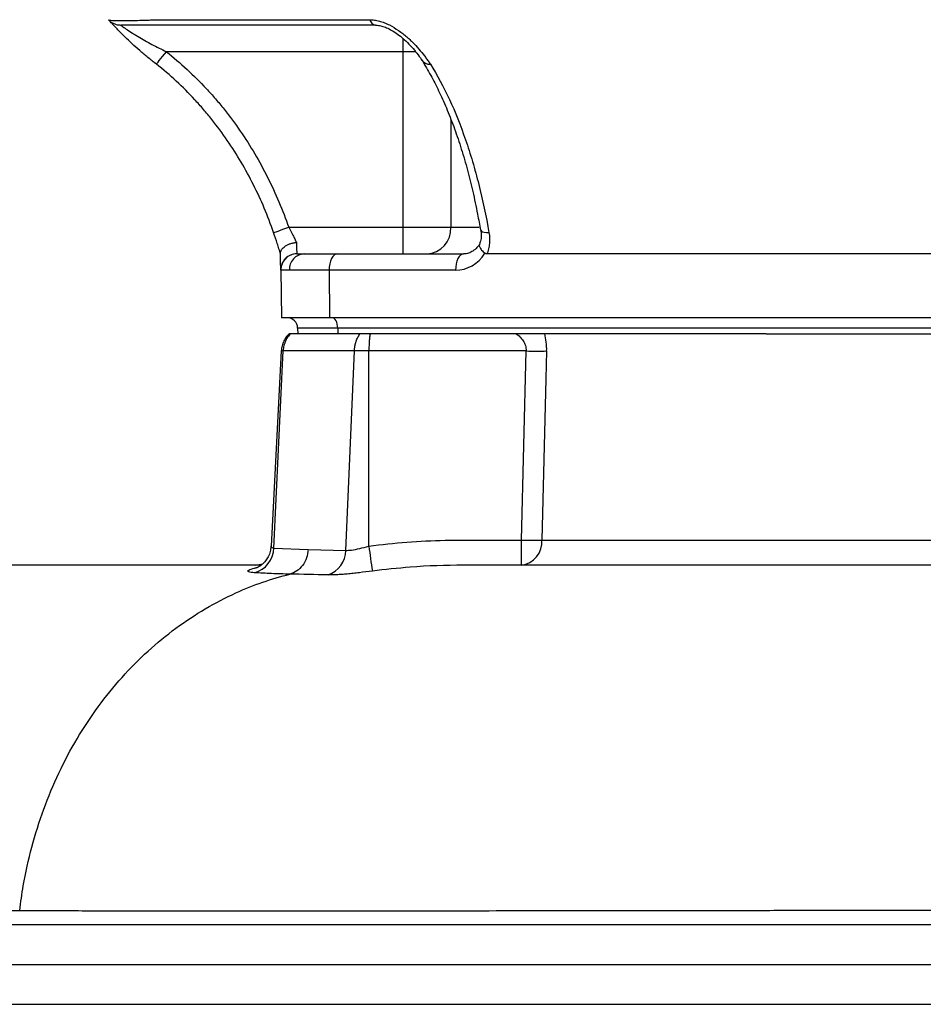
# Model space of a CAD drawing. Header units: millimetres. Extents: x 1136 to 1836, y 540 to 2623.
# Tile 4 of 13: x 1274 to 1444, y 851 to 1036. Entities that reach past the tile are written whole.
import ezdxf

# ---------------------------------------------------------------- set-up
doc = ezdxf.new("R2010")
doc.units = ezdxf.units.MM

msp = doc.modelspace()

# ---------------------------------------------------------------- linework, layer by layer
at = {"color": 7, "linetype": 'Continuous', "lineweight": 25}
for p, q in [((1300.07, 1035.6), (1339.96, 1035.6)), ((1346.2, 1029.59), (1301.8, 1029.59)), ((1346.2, 1029.59), (1346.2, 996.59)), ((1324.79, 996.59), (1346.2, 996.59)), ((1346.2, 996.59), (1355.24, 996.59)), ((1346.2, 996.59), (1346.2, 991.59)), ((1360.86, 996.08), (1360.86, 996.05)), ((1326.29, 991.59), (1326.31, 991.59)), ((1326.31, 991.59), (1327.65, 991.59)), ((1327.65, 991.59), (1333.89, 991.59)), ((1333.89, 991.59), (1357.63, 991.59)), ((1497.21, 991.59), (1362.02, 991.59)), ((1323.29, 988.54), (1323.44, 979.59)), ((1323.32, 988.54), (1323.29, 988.54)), ((1324.92, 988.54), (1323.32, 988.54)), ((1332.39, 988.54), (1324.92, 988.54)), ((1332.39, 988.54), (1332.47, 979.59)), ((1356.13, 988.54), (1332.39, 988.54)), ((1332.47, 979.59), (1323.44, 979.59)), ((1526.97, 979.59), (1332.47, 979.59)), ((1333.98, 977.66), (1326.46, 977.66)), ((1326.46, 977.66), (1326.49, 976.59)), ((1528.48, 977.66), (1333.98, 977.66)), ((1333.98, 977.66), (1333.99, 976.59)), ((1326.49, 976.59), (1325.11, 976.59)), ((1333.99, 976.59), (1326.49, 976.59)), ((1336.54, 976.59), (1333.99, 976.59)), ((1338.17, 976.59), (1336.54, 976.59)), ((1342.73, 976.59), (1340.09, 976.59)), ((1414.47, 976.59), (1342.73, 976.59)), ((1414.47, 976.59), (1448.01, 976.59)), ((1323.38, 973.39), (1321.46, 936.67)), ((1322, 936.33), (1323.73, 973.35)), ((1337.12, 973.35), (1323.73, 973.35)), ((1335.48, 935.88), (1337.12, 973.35)), ((1339.84, 936.67), (1339.84, 973.35)), ((1369.37, 973.35), (1339.84, 973.35)), ((1368.49, 937.83), (1369.37, 973.35)), ((1322, 936.33), (1328.43, 936.05)), ((1368.49, 933.09), (1368.49, 937.83)), ((1328.43, 936.05), (1335.48, 935.88)), ((1318.6, 933.09), (1319.88, 933.34)), ((1358.8, 933.09), (1357.59, 933.09)), ((1269.21, 865.59), (1584.26, 865.59)), ((1269.1, 858.09), (1584.29, 858.09)), ((1269.21, 850.59), (1584.26, 850.59))]:
    msp.add_line(p, q, dxfattribs=at)
at = {"color": 8, "linetype": 'Continuous', "lineweight": 25}
for p, q in [((1346.2, 1032.14), (1346.2, 1029.59)), ((1348.66, 1029.59), (1346.2, 1029.59)), ((1355.24, 1016.87), (1355.24, 996.59)), ((1355.24, 996.59), (1360.57, 996.59)), ((1318.95, 932.65), (1318.33, 932.56)), ((1318.33, 932.56), (1318.69, 932.6))]:
    msp.add_line(p, q, dxfattribs=at)
at = {"color": 7, "linetype": 'Continuous', "lineweight": 25, "flags": 128}
for points in [[(1290.93, 1035.6), (1290.93, 1035.6)], [(1299.94, 1027.24), (1299.97, 1027.28), (1300.08, 1027.42), (1300.25, 1027.63), (1300.48, 1027.93), (1300.76, 1028.28), (1301.08, 1028.69), (1301.43, 1029.13), (1301.8, 1029.59)], [(1321.95, 995.6), (1322.01, 995.62), (1322.17, 995.68), (1322.43, 995.77), (1322.78, 995.89), (1323.21, 996.04), (1323.7, 996.21), (1324.23, 996.4), (1324.79, 996.59)], [(1326.23, 993.75), (1326.25, 993.01), (1326.26, 992.41), (1326.28, 991.96), (1326.28, 991.69), (1326.29, 991.59)], [(1323.29, 988.54), (1323.28, 988.68), (1323.28, 989.08), (1323.26, 989.74), (1323.25, 990.63), (1323.23, 991.72)], [(1333.89, 991.59), (1333.59, 991.53), (1333.31, 991.36), (1333.05, 991.08), (1332.82, 990.7), (1332.63, 990.23), (1332.5, 989.7), (1332.41, 989.13), (1332.39, 988.54)], [(1357.63, 991.59), (1357.34, 991.53), (1357.05, 991.36), (1356.79, 991.08), (1356.56, 990.7), (1356.38, 990.23), (1356.24, 989.7), (1356.16, 989.13), (1356.13, 988.54)], [(1333.98, 977.66), (1333.95, 978.04), (1333.89, 978.41), (1333.8, 978.74), (1333.67, 979.03), (1333.52, 979.27), (1333.35, 979.45), (1333.17, 979.56), (1332.98, 979.59)], [(1373.23, 973.35), (1373.09, 968.11), (1372.33, 937.83)]]:
    msp.add_lwpolyline(points, dxfattribs=at)
at = {"color": 8, "linetype": 'Continuous', "lineweight": 25, "flags": 128}
for points in [[(1290.93, 1035.6), (1290.93, 1035.6)], [(1360.86, 996.05), (1360.86, 996.04), (1360.97, 995.89), (1361.19, 995.77), (1361.51, 995.68), (1361.92, 995.62), (1362.39, 995.6)]]:
    msp.add_lwpolyline(points, dxfattribs=at)
at = {"color": 7, "linetype": 'Continuous', "lineweight": 25}
for centre, radius, start, end in [((1341.32, 1035.99), 1.41, 195.8216, 260.3156), ((1350.47, 996.36), 4.78, 273.0398, 2.7471), ((1326.29, 988.59), 3, 90, 181), ((1326.32, 988.6), 3, 90.0546, 181.0524), ((1327.8, 988.72), 2.88, 92.8821, 183.5014), ((1324.46, 977.59), 2, 2, 90), ((1371.3, 1039.35), 66.02, 268.3249, 271.6751), ((1317.07, 936.45), 4.93, 284.8576, 358.5729), ((1548.76, 964.01), 210.71, 187.4566, 188.7377), ((1367.87, 937.52), 4.47, 277.884, 3.9714), ((1370.41, 1004.12), 66.32, 268.3379, 271.6621), ((1330.6, 935.88), 4.88, 288.9781, 0.001)]:
    msp.add_arc(centre, radius, start, end, dxfattribs=at)
at = {"color": 8, "linetype": 'Continuous', "lineweight": 25}
msp.add_arc((1351.25, 1029.04), 1.8, 214.6891, 274.3028, dxfattribs=at)
at = {"color": 7, "linetype": 'Continuous', "lineweight": 25}
msp.add_ellipse((1356.06, 996.54), major_axis=(-0.28, 8), ratio=0.865762, start_param=3.111406, end_param=4.035458, dxfattribs=at)
for points, knots in [([(1290.93, 1035.6), (1291.08, 1035.45), (1291.38, 1035.15), (1291.94, 1034.84), (1292.54, 1034.63), (1292.97, 1034.61), (1293.18, 1034.59)], [0, 0, 0, 0, 0.250002, 0.500003, 0.750005, 1, 1, 1, 1]), ([(1290.93, 1035.6), (1290.94, 1035.59), (1290.95, 1035.59), (1290.98, 1035.57), (1290.99, 1035.57), (1291.05, 1035.55), (1291.1, 1035.53), (1291.28, 1035.5), (1291.46, 1035.49), (1292.11, 1035.45), (1292.73, 1035.44), (1293.92, 1035.44), (1294.36, 1035.44), (1295.32, 1035.45), (1295.83, 1035.46), (1296.93, 1035.49), (1297.51, 1035.5), (1298.44, 1035.53), (1298.75, 1035.55), (1299.24, 1035.57), (1299.4, 1035.57), (1299.74, 1035.59), (1299.9, 1035.59), (1300.07, 1035.6)], [0, 0, 0, 0, 0.03125, 0.03125, 0.0625, 0.0625, 0.125, 0.125, 0.25, 0.25, 0.5, 0.5, 0.625, 0.625, 0.75, 0.75, 0.875, 0.875, 0.9375, 0.9375, 0.96875, 0.96875, 1, 1, 1, 1]), ([(1299.94, 1027.24), (1299.67, 1027.45), (1299.4, 1027.65), (1298.87, 1028.07), (1298.61, 1028.28), (1297.83, 1028.92), (1297.32, 1029.35), (1296.32, 1030.21), (1295.82, 1030.65), (1294.89, 1031.52), (1294.44, 1031.95), (1293.8, 1032.58), (1293.59, 1032.79), (1293.18, 1033.19), (1292.99, 1033.39), (1292.62, 1033.77), (1292.45, 1033.95), (1292.12, 1034.3), (1291.97, 1034.46), (1291.69, 1034.76), (1291.56, 1034.9), (1291.34, 1035.14), (1291.25, 1035.25), (1291.01, 1035.51), (1290.93, 1035.6), (1290.93, 1035.6)], [0, 0, 0, 0, 0.0625, 0.0625, 0.125, 0.125, 0.25, 0.25, 0.375, 0.375, 0.5, 0.5, 0.5625, 0.5625, 0.625, 0.625, 0.6875, 0.6875, 0.75, 0.75, 0.8125, 0.8125, 0.875, 0.875, 1, 1, 1, 1]), ([(1293.18, 1034.59), (1293.18, 1034.59), (1293.2, 1034.57), (1293.31, 1034.5), (1293.39, 1034.44), (1293.59, 1034.3), (1293.71, 1034.22), (1293.98, 1034.04), (1294.12, 1033.94), (1294.6, 1033.62), (1294.95, 1033.39), (1295.52, 1033.03), (1295.71, 1032.91), (1296.11, 1032.67), (1296.31, 1032.54), (1296.92, 1032.18), (1297.34, 1031.93), (1298.2, 1031.44), (1298.64, 1031.2), (1299.53, 1030.72), (1299.98, 1030.49), (1300.88, 1030.04), (1301.34, 1029.82), (1301.8, 1029.59)], [0, 0, 0, 0, 0.0625, 0.0625, 0.125, 0.125, 0.1875, 0.1875, 0.25, 0.25, 0.375, 0.375, 0.4375, 0.4375, 0.5, 0.5, 0.625, 0.625, 0.75, 0.75, 0.875, 0.875, 1, 1, 1, 1]), ([(1341.08, 1034.59), (1334.18, 1034.59), (1324.99, 1034.59), (1313.27, 1034.59), (1306.22, 1034.59), (1300.92, 1034.59), (1297.59, 1034.59), (1295.92, 1034.59), (1294.6, 1034.59), (1293.57, 1034.59), (1293.23, 1034.59), (1293.22, 1034.59), (1293.22, 1034.59)], [0, 0, 0, 0, 0.38157, 0.509009, 0.636438, 0.763418, 0.80459, 0.845763, 0.888954, 0.932145, 0.986326, 1, 1, 1, 1]), ([(1339.96, 1035.6), (1340.25, 1035.6), (1340.56, 1035.58), (1341.18, 1035.49), (1341.5, 1035.42), (1342.13, 1035.25), (1342.44, 1035.14), (1343.06, 1034.9), (1343.38, 1034.76), (1344.29, 1034.3), (1344.86, 1033.95), (1345.69, 1033.38), (1345.96, 1033.18), (1346.48, 1032.77), (1346.73, 1032.57), (1347.21, 1032.15), (1347.45, 1031.94), (1347.9, 1031.5), (1348.12, 1031.29), (1348.75, 1030.63), (1349.14, 1030.2), (1349.86, 1029.34), (1350.2, 1028.91), (1350.67, 1028.28), (1350.82, 1028.07), (1351.11, 1027.65), (1351.25, 1027.45), (1351.39, 1027.24)], [0, 0, 0, 0, 0.0625, 0.0625, 0.125, 0.125, 0.1875, 0.1875, 0.25, 0.25, 0.375, 0.375, 0.4375, 0.4375, 0.5, 0.5, 0.5625, 0.5625, 0.625, 0.625, 0.75, 0.75, 0.875, 0.875, 0.9375, 0.9375, 1, 1, 1, 1]), ([(1341.1, 1034.59), (1341.28, 1034.58), (1341.68, 1034.56), (1342.5, 1034.36), (1343.44, 1033.98), (1344.47, 1033.42), (1345.54, 1032.67), (1346.61, 1031.77), (1347.68, 1030.71), (1348.66, 1029.57), (1349.38, 1028.63), (1349.67, 1028.14), (1349.75, 1028.01)], [0, 0, 0, 0, 0.058951, 0.128914, 0.207962, 0.297399, 0.397443, 0.51183, 0.641554, 0.788924, 0.943194, 1, 1, 1, 1]), ([(1301.8, 1029.59), (1304.48, 1027.47), (1306.98, 1025.15), (1309.88, 1022.03), (1310.45, 1021.39), (1311.56, 1020.1), (1312.11, 1019.44), (1313.71, 1017.43), (1314.72, 1016.07), (1317.6, 1011.88), (1319.31, 1008.97), (1322.34, 1002.94), (1323.66, 999.82), (1324.79, 996.59)], [0, 0, 0, 0, 0.25, 0.25, 0.3125, 0.3125, 0.375, 0.375, 0.5, 0.5, 0.75, 0.75, 1, 1, 1, 1]), ([(1321.95, 995.6), (1320.88, 998.7), (1319.61, 1001.69), (1316.71, 1007.46), (1315.08, 1010.24), (1312.33, 1014.25), (1311.36, 1015.56), (1309.83, 1017.48), (1309.31, 1018.11), (1308.24, 1019.36), (1307.69, 1019.97), (1306.02, 1021.77), (1304.87, 1022.93), (1302.47, 1025.16), (1301.22, 1026.22), (1299.94, 1027.24)], [0, 0, 0, 0, 0.25, 0.25, 0.5, 0.5, 0.625, 0.625, 0.6875, 0.6875, 0.75, 0.75, 0.875, 0.875, 1, 1, 1, 1]), ([(1349.77, 1028.04), (1349.85, 1027.91), (1350.49, 1026.78), (1351.64, 1024.89), (1353.16, 1021.85), (1354.59, 1018.62), (1355.96, 1015.08), (1357.23, 1011.31), (1358.38, 1007.38), (1359.38, 1003.29), (1360.19, 999.52), (1360.62, 997.05), (1360.8, 996.04)], [0, 0, 0, 0, 0.015611, 0.127059, 0.232886, 0.344499, 0.457726, 0.573078, 0.690332, 0.802549, 0.91842, 1, 1, 1, 1]), ([(1351.39, 1027.24), (1352.67, 1025.21), (1353.86, 1023), (1356.06, 1018.26), (1357.07, 1015.74), (1358.45, 1011.71), (1358.89, 1010.33), (1359.73, 1007.52), (1360.12, 1006.08), (1361.22, 1001.7), (1361.86, 998.69), (1362.39, 995.6)], [0, 0, 0, 0, 0.25, 0.25, 0.5, 0.5, 0.625, 0.625, 0.75, 0.75, 1, 1, 1, 1]), ([(1323.23, 991.59), (1323.14, 991.9), (1323.05, 992.21), (1322.85, 992.86), (1322.75, 993.2), (1322.43, 994.21), (1322.2, 994.9), (1321.95, 995.6)], [0, 0, 0, 0, 0.25, 0.25, 0.5, 0.5, 1, 1, 1, 1]), ([(1324.79, 996.59), (1325.06, 996.1), (1325.32, 995.61), (1325.69, 994.89), (1325.8, 994.65), (1326.02, 994.19), (1326.13, 993.96), (1326.23, 993.75)], [0, 0, 0, 0, 0.5, 0.5, 0.75, 0.75, 1, 1, 1, 1]), ([(1360.84, 996.08), (1360.89, 995.74), (1360.99, 995), (1360.88, 994.08), (1360.67, 993.6), (1360.59, 993.41)], [0, 0, 0, 0, 0.34692, 0.74289, 1, 1, 1, 1]), ([(1362.39, 995.6), (1362.46, 995.25), (1362.49, 994.9), (1362.52, 994.21), (1362.52, 993.86), (1362.45, 993.19), (1362.4, 992.86), (1362.24, 992.21), (1362.14, 991.9), (1362.02, 991.59)], [0, 0, 0, 0, 0.25, 0.25, 0.5, 0.5, 0.75, 0.75, 1, 1, 1, 1]), ([(1323.23, 991.72), (1323.23, 991.83), (1323.25, 991.95), (1323.32, 992.17), (1323.38, 992.29), (1323.52, 992.51), (1323.62, 992.62), (1323.83, 992.83), (1323.96, 992.93), (1324.24, 993.12), (1324.39, 993.21), (1324.72, 993.37), (1324.89, 993.44), (1325.25, 993.56), (1325.44, 993.61), (1325.73, 993.68), (1325.83, 993.7), (1326.03, 993.73), (1326.13, 993.74), (1326.23, 993.75)], [0, 0, 0, 0, 0.125, 0.125, 0.25, 0.25, 0.375, 0.375, 0.5, 0.5, 0.625, 0.625, 0.75, 0.75, 0.875, 0.875, 0.9375, 0.9375, 1, 1, 1, 1]), ([(1360.63, 993.44), (1360.58, 993.35), (1360.33, 992.95), (1359.78, 992.38), (1358.98, 991.86), (1358.25, 991.62), (1357.8, 991.6), (1357.63, 991.59)], [0, 0, 0, 0, 0.070095, 0.321091, 0.576922, 0.845, 1, 1, 1, 1]), ([(1360.69, 993.44), (1360.65, 993.4), (1360.52, 993.26), (1360.62, 992.86), (1360.96, 992.3), (1361.41, 991.91), (1361.63, 991.72)], [0, 0, 0, 0, 0.122321, 0.414825, 0.70742, 1, 1, 1, 1]), ([(1324.89, 976.6), (1324.72, 976.43), (1324.32, 976.03), (1323.86, 975.26), (1323.5, 974.35), (1323.42, 973.7), (1323.38, 973.38)], [0, 0, 0, 0, 0.199375, 0.462164, 0.734997, 1, 1, 1, 1]), ([(1325.11, 976.59), (1325.08, 976.56), (1325.05, 976.53), (1324.92, 976.38), (1324.82, 976.26), (1324.62, 976), (1324.54, 975.87), (1324.37, 975.6), (1324.29, 975.45), (1324.15, 975.16), (1324.08, 975), (1323.97, 974.68), (1323.92, 974.52), (1323.8, 974.03), (1323.75, 973.7), (1323.73, 973.35)], [0, 0, 0, 0, 0.0167926, 0.0167926, 0.0804589, 0.0804589, 0.1441251, 0.1441251, 0.2077913, 0.2077913, 0.2741792, 0.2741792, 0.3405672, 0.3405672, 0.4733431, 0.4733431, 0.4733431, 0.4733431]), ([(1325.11, 976.59), (1324.99, 976.59), (1324.86, 976.59), (1324.88, 976.59), (1324.89, 976.59)], [0, 0, 0, 0, 0.912954, 1, 1, 1, 1]), ([(1337.12, 973.35), (1337.12, 973.42), (1337.13, 973.57), (1337.15, 973.78), (1337.18, 973.99), (1337.21, 974.19), (1337.25, 974.4), (1337.29, 974.6), (1337.34, 974.81), (1337.4, 975.01), (1337.48, 975.26), (1337.6, 975.57), (1337.77, 975.93), (1337.96, 976.28), (1338.1, 976.49), (1338.17, 976.59)], [0, 0, 0, 0, 0.058262, 0.116622, 0.175083, 0.23365, 0.292327, 0.351117, 0.410026, 0.469056, 0.528212, 0.642831, 0.759653, 0.878701, 1, 1, 1, 1]), ([(1340.09, 976.59), (1339.9, 976.59), (1339.71, 976.59), (1339.34, 976.59), (1339.17, 976.59), (1338.83, 976.59), (1338.68, 976.59), (1338.4, 976.59), (1338.28, 976.59), (1338.17, 976.59)], [0, 0, 0, 0, 0.25, 0.25, 0.5, 0.5, 0.75, 0.75, 1, 1, 1, 1]), ([(1340.09, 976.59), (1340.08, 976.56), (1340.08, 976.53), (1340.05, 976.38), (1340.03, 976.26), (1339.99, 976), (1339.98, 975.87), (1339.95, 975.6), (1339.93, 975.45), (1339.91, 975.16), (1339.89, 975), (1339.87, 974.68), (1339.87, 974.52), (1339.85, 974.03), (1339.84, 973.7), (1339.84, 973.35)], [0, 0, 0, 0, 0.0167926, 0.0167926, 0.0804589, 0.0804589, 0.1441251, 0.1441251, 0.2077913, 0.2077913, 0.2741792, 0.2741792, 0.3405672, 0.3405672, 0.4733431, 0.4733431, 0.4733431, 0.4733431]), ([(1367.5, 976.59), (1367.75, 976.42), (1367.99, 976.23), (1368.32, 975.9), (1368.43, 975.79), (1368.63, 975.54), (1368.73, 975.41), (1368.91, 975.14), (1368.99, 975), (1369.13, 974.7), (1369.19, 974.54), (1369.29, 974.22), (1369.32, 974.05), (1369.37, 973.7), (1369.37, 973.53), (1369.37, 973.35)], [0, 0, 0, 0, 0.25, 0.25, 0.375, 0.375, 0.5, 0.5, 0.625, 0.625, 0.75, 0.75, 0.875, 0.875, 1, 1, 1, 1]), ([(1373.23, 973.35), (1373.24, 973.92), (1373.22, 974.47), (1373.09, 975.57), (1373, 976.09), (1372.87, 976.59)], [0, 0, 0, 0, 0.5, 0.5, 1, 1, 1, 1]), ([(1339.84, 973.35), (1339.78, 973.36), (1339.66, 973.36), (1339.48, 973.36), (1339.3, 973.37), (1339.13, 973.37), (1338.96, 973.37), (1338.78, 973.37), (1338.62, 973.38), (1338.45, 973.38), (1338.29, 973.38), (1338.14, 973.38), (1337.99, 973.38), (1337.84, 973.37), (1337.71, 973.37), (1337.58, 973.37), (1337.45, 973.37), (1337.33, 973.36), (1337.22, 973.36), (1337.15, 973.36), (1337.12, 973.35)], [0, 0, 0, 0, 0.055579, 0.11115, 0.166714, 0.222271, 0.277823, 0.333371, 0.388916, 0.444458, 0.5, 0.555542, 0.611084, 0.666629, 0.722177, 0.777729, 0.833286, 0.88885, 0.944421, 1, 1, 1, 1]), ([(1321.42, 936.68), (1321.42, 936.43), (1321.39, 935.82), (1321.08, 934.93), (1320.6, 934.08), (1320.04, 933.44), (1319.49, 933), (1319.04, 932.73), (1318.77, 932.61), (1318.67, 932.58), (1318.7, 932.58), (1318.7, 932.59)], [0, 0, 0, 0, 0.109832, 0.269348, 0.414764, 0.547315, 0.666431, 0.77418, 0.877692, 0.988917, 1, 1, 1, 1]), ([(1335.48, 935.88), (1335.83, 935.89), (1336.54, 935.91), (1338.11, 936.22), (1339.26, 936.52), (1339.84, 936.67)], [0, 0, 0, 0, 0.317034, 0.656875, 1, 1, 1, 1]), ([(1339.84, 936.67), (1344.59, 937.31), (1349.36, 937.67), (1355.34, 937.82), (1356.53, 937.83), (1358.92, 937.83), (1362.51, 937.83), (1366.1, 937.83), (1368.49, 937.83)], [0, 0, 0, 0, 0.5, 0.5, 0.625, 0.625, 0.75, 1, 1, 1, 1]), ([(1372.33, 937.83), (1376.35, 937.83), (1384.78, 937.83), (1393.99, 937.83), (1401.2, 937.83), (1403.65, 937.83), (1407.41, 937.83), (1408.67, 937.83), (1411.23, 937.83), (1412.52, 937.83), (1419.02, 937.83), (1424.34, 937.83), (1435.23, 937.83), (1440.8, 937.83), (1452.17, 937.83), (1457.98, 937.83), (1466.88, 937.83), (1469.88, 937.83), (1474.42, 937.83), (1475.95, 937.83), (1479, 937.83), (1480.53, 937.83), (1488.19, 937.83), (1494.35, 937.83), (1500.54, 937.83)], [0, 0, 0, 0, 0.125, 0.25, 0.25, 0.3125, 0.3125, 0.34375, 0.34375, 0.375, 0.375, 0.5, 0.5, 0.625, 0.625, 0.75, 0.75, 0.8125, 0.8125, 0.84375, 0.84375, 0.875, 0.875, 1, 1, 1, 1]), ([(1328.43, 936.05), (1328.4, 935.51), (1328.3, 934.97), (1327.94, 933.96), (1327.69, 933.48), (1327.08, 932.65), (1326.71, 932.3), (1325.9, 931.74), (1325.45, 931.54), (1324.99, 931.42)], [0, 0, 0, 0, 0.25, 0.25, 0.5, 0.5, 0.75, 0.75, 1, 1, 1, 1]), ([(1319.58, 933.09), (1317.73, 933.09), (1313.16, 933.09), (1304.59, 933.09), (1293.97, 933.09), (1282.14, 933.09), (1269.99, 933.09), (1261.61, 933.09), (1257.44, 933.09)], [0, 0, 0, 0, 0.1058114, 0.2615164, 0.4510008, 0.6363495, 0.8189732, 1, 1, 1, 1]), ([(1318.33, 931.68), (1317.91, 931.73), (1317.08, 931.83), (1317.07, 932.19), (1317.92, 932.44), (1318.33, 932.56)], [0, 0, 0, 0, 0.341169, 0.675683, 1, 1, 1, 1]), ([(1357.59, 933.09), (1357.59, 933.09), (1354.26, 933.09), (1348.54, 932.92), (1342.87, 932.27), (1340.5, 932)], [0, 0, 0, 0, 0.000003, 0.583729, 1, 1, 1, 1]), ([(1441.4, 933.09), (1438.55, 933.09), (1431.57, 933.09), (1420.62, 933.09), (1408.39, 933.09), (1396.78, 933.09), (1385.89, 933.09), (1375.77, 933.09), (1366.81, 933.09), (1361.15, 933.09), (1358.85, 933.09), (1358.8, 933.09)], [0, 0, 0, 0, 0.092429, 0.22663, 0.366588, 0.511928, 0.636817, 0.765037, 0.89661, 0.997578, 1, 1, 1, 1]), ([(1499.71, 933.09), (1495.57, 933.09), (1487.26, 933.09), (1475.2, 933.09), (1463.52, 933.09), (1452.26, 933.09), (1444.97, 933.09), (1441.33, 933.09)], [0, 0, 0, 0, 0.20572, 0.41214, 0.608043, 0.804097, 1, 1, 1, 1]), ([(1274.26, 868.19), (1274.44, 869.75), (1275.38, 876.23), (1278.36, 887.42), (1284.68, 900.8), (1293.19, 912.4), (1303.4, 921.69), (1314.22, 928.03), (1321.58, 930.58), (1324.99, 931.42)], [0.4559873, 0.4559873, 0.4559873, 0.4559873, 0.4638987, 0.488869, 0.5138393, 0.5388096, 0.5637798, 0.5887501, 0.6101138, 0.6101138, 0.6101138, 0.6101138]), ([(1324.99, 931.42), (1323.83, 931.45), (1322.69, 931.48), (1320.47, 931.57), (1319.39, 931.62), (1318.33, 931.68)], [0, 0, 0, 0, 0.5, 0.5, 1, 1, 1, 1]), ([(1340.5, 932), (1339.67, 931.89), (1338.86, 931.79), (1337.67, 931.65), (1337.28, 931.6), (1336.51, 931.52), (1336.14, 931.48), (1335.43, 931.41), (1335.08, 931.38), (1334.41, 931.33), (1334.09, 931.31), (1333.18, 931.27), (1332.65, 931.26), (1332.19, 931.27)], [0, 0, 0, 0, 0.25, 0.25, 0.375, 0.375, 0.5, 0.5, 0.625, 0.625, 0.75, 0.75, 1, 1, 1, 1]), ([(1217.71, 868.19), (1217.71, 868.19), (1221.22, 868.19), (1228.04, 868.19), (1237.79, 868.19), (1246.93, 868.19), (1255.48, 868.19), (1263.45, 868.19), (1269.4, 868.19), (1273.21, 868.19), (1274.26, 868.19), (1274.26, 868.19)], [0, 0, 0, 0, 0.000001, 0.150682, 0.301363, 0.45161, 0.601858, 0.756177, 0.910499, 0.999999, 1, 1, 1, 1]), ([(1274.26, 868.19), (1274.26, 868.19), (1276.94, 868.19), (1284.72, 868.19), (1295.58, 868.18), (1307.8, 868.18), (1320.76, 868.18), (1333.11, 868.18), (1344.45, 868.18), (1354.59, 868.18), (1365.05, 868.19), (1375.78, 868.2), (1386.74, 868.21), (1397.91, 868.22), (1409.34, 868.24), (1420.94, 868.26), (1432.66, 868.28), (1444.52, 868.3), (1456.54, 868.32), (1469.93, 868.34), (1484.7, 868.36), (1500.84, 868.39), (1517.2, 868.42), (1533.73, 868.44), (1550.39, 868.46), (1565.46, 868.48), (1578.93, 868.49), (1590.85, 868.47), (1602.67, 868.46), (1614.34, 868.46), (1625.82, 868.46), (1637.08, 868.46), (1648.12, 868.46), (1658.93, 868.46), (1669.52, 868.46), (1679.85, 868.46), (1690.76, 868.47), (1702.08, 868.47), (1713.68, 868.46), (1724.82, 868.46), (1735.43, 868.46), (1745.45, 868.46), (1755.16, 868.46), (1761.04, 868.46), (1764.14, 868.46)], [0, 0, 0, 0, 0, 0.030866, 0.061792, 0.092717, 0.124107, 0.155498, 0.176855, 0.198213, 0.219719, 0.241226, 0.262524, 0.283821, 0.305267, 0.326712, 0.347862, 0.369012, 0.390308, 0.411605, 0.439373, 0.467162, 0.49493, 0.523502, 0.552096, 0.580668, 0.601482, 0.622296, 0.643263, 0.664231, 0.685022, 0.705853, 0.726644, 0.747454, 0.768264, 0.789239, 0.810213, 0.836452, 0.86271, 0.888948, 0.915952, 0.942979, 0.969983, 1, 1, 1, 1])]:
    msp.add_open_spline(points, degree=3, knots=knots, dxfattribs=at)
for points in [[(1362.02, 991.59), (1361.88, 991.59), (1361.75, 991.63), (1361.63, 991.72)], [(1332.19, 931.27), (1329.68, 931.33), (1327.28, 931.38), (1324.99, 931.42)]]:
    msp.add_open_spline(points, degree=3, dxfattribs=at)
at = {"color": 8, "linetype": 'Continuous', "lineweight": 25}
for points, knots in [([(1323.73, 973.35), (1323.62, 973.36), (1323.42, 973.37), (1323.4, 973.38), (1323.39, 973.38)], [0, 0, 0, 0, 0.535184, 1, 1, 1, 1]), ([(1321.53, 936.67), (1321.51, 936.62), (1321.43, 936.45), (1321.76, 936.38), (1322, 936.33)], [0, 0, 0, 0, 0.29083, 1, 1, 1, 1])]:
    msp.add_open_spline(points, degree=3, knots=knots, dxfattribs=at)

doc.saveas('drawing.dxf')
